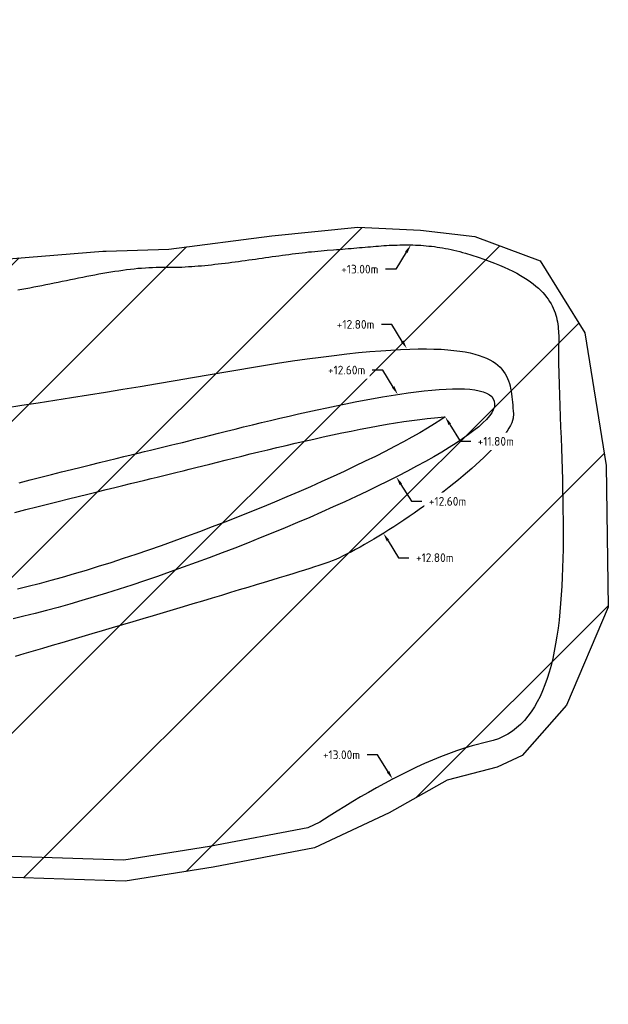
# Model space of a CAD drawing. Header units: metres. Extents: x 201571 to 204484, y 393973 to 396972.
# Tile 12 of 12: x 204315 to 204484, y 396053 to 396337. Entities that reach past the tile are written whole.
import ezdxf
from ezdxf import colors
from ezdxf.entities.mleader import LeaderData, LeaderLine
from ezdxf.math import Vec2, Vec3

# ---------------------------------------------------------------- set-up
doc = ezdxf.new("R2010")
doc.units = ezdxf.units.M
doc.layers.get('0').update_dxf_attribs({"lineweight": 25})
doc.layers.add('Z-GROENE-RIVIER-G', color=109, linetype='Continuous', lineweight=25)
doc.styles.get("Standard").update_dxf_attribs({"font": 'NLCS-ISO.ttf'})

msp = doc.modelspace()

# ---------------------------------------------------------------- hatches: boundary and pattern name
at = {"layer": 'Z-GROENE-RIVIER-G'}
h = msp.add_hatch(dxfattribs=at)
h.set_pattern_fill('ANSI31', color=256, scale=10)
h.paths.add_polyline_path([(204459.66, 396124.82), (204452.48, 396121.46), (204438.03, 396117.75), (204421.37, 396108.32), (204399.89, 396098.32), (204370.82, 396092.77), (204345.53, 396088.71), (204298.61, 396090.26), (204297.1, 396089.87), (204295.19, 396089.94), (204290.09, 396090.11), (204286.07, 396090.25), (204281.2, 396090.84), (204273.31, 396091.3), (204260.01, 396089.94), (204256.56, 396087.58), (204256.46, 396087.58), (204249.91, 396086.12), (204246.6, 396085.66), (204241.64, 396085.22), (204235.63, 396084.41), (204227.86, 396083.05), (204220.68, 396080.31), (204216.09, 396078.48), (204211.69, 396076.87), (204208.48, 396075.71), (204205.82, 396075.12), (204201.56, 396074.42), (204199.54, 396074.09), (204182.5, 396072.68), (204154.71, 396070.4), (204126.93, 396068.11), (204099.14, 396065.82), (204071.36, 396063.53), (204048.64, 396060.02), (204025.92, 396056.52), (204024.91, 396056.39), (204009.99, 396054.59), (204008.88, 396054.51), (203991.41, 396053.28), (203990.16, 396053.35), (203987.68, 396053.78), (203985.26, 396055.76), (203982.74, 396055.37), (203980.23, 396055.06), (203977.73, 396055.22), (203975.25, 396055.77), (203972.75, 396055.91), (203970.28, 396056.55), (203967.8, 396057.2), (203965.29, 396056.86), (203962.81, 396057.5), (203960.3, 396057.29), (203957.77, 396056.53), (203955.3, 396057.46), (203952.32, 396058.34), (203949.69, 396057.73), (203947.2, 396057.96), (203944.86, 396059.15), (203942.4, 396059.61), (203939.85, 396059.5), (203937.52, 396060.75), (203934.98, 396060.73), (203932.46, 396060.82), (203930.06, 396061.61), (203927.52, 396061.55), (203924.93, 396061.16), (203922.55, 396062.11), (203920.03, 396062.23), (203915.82, 396062.55), (203913.68, 396063.89), (203911.35, 396064.8), (203909.04, 396065.77), (203906.89, 396067.09), (203904.42, 396067.68), (203902.09, 396068.6), (203899.7, 396069.37), (203897.42, 396070.41), (203895.04, 396071.19), (203892.67, 396072.01), (203890.59, 396073.49), (203888.14, 396074.15), (203885.88, 396075.22), (203883.58, 396076.19), (203881.77, 396078.27), (203879.75, 396079.89), (203877.09, 396080.05), (203874.47, 396080.31), (203871.94, 396080.78), (203869.15, 396080.66), (203867.3, 396082.64), (203864.67, 396082.9), (203861.53, 396081.98), (203861.19, 396087.36), (203859.07, 396088.76), (203856.44, 396091.07), (203854.57, 396092.78), (203853.01, 396094.96), (203850.99, 396096.43), (203848.93, 396097.85), (203846.72, 396099.04), (203844.61, 396100.38), (203842.98, 396102.47), (203840.97, 396103.95), (203839.05, 396105.58), (203837.05, 396107.09), (203835.32, 396109.02), (203833.21, 396110.36), (203831.24, 396111.91), (203829.22, 396113.4), (203827.47, 396115.29), (203824.96, 396116.01), (203823, 396117.59), (203821.01, 396119.11), (203819.03, 396120.65), (203816.8, 396121.82), (203814.63, 396123.06), (203812.52, 396124.41), (203810.54, 396125.94), (203808.82, 396127.88), (203806.26, 396128.54), (203804.01, 396129.67), (203801.89, 396130.99), (203799.83, 396132.4), (203797.56, 396133.51), (203814.76, 396164.85), (203818.13, 396176.28), (203819, 396186.72), (203817.04, 396193.06), (203814.88, 396199.25), (203813.48, 396202.06), (203809.66, 396207.49), (203804.45, 396212.55), (203742.69, 396250.89), (203735.1, 396257.1), (203712.23, 396272.92), (203709.78, 396271.61), (203688.02, 396246.04), (203626.14, 396297.47), (203625.85, 396297.69), (203625.2, 396297.73), (203624.75, 396297.53), (203624.3, 396297.23), (203623.54, 396297.06), (203622.13, 396297.22), (203621.81, 396296.57), (203621.22, 396296.03), (203620.66, 396295.4), (203619.55, 396295.06), (203617.75, 396295.12), (203616.19, 396294.95), (203615.1, 396294.43), (203614.08, 396293.81), (203613.38, 396292.94), (203612.64, 396292.05), (203611.72, 396291.25), (203611.08, 396290.23), (203610.17, 396289.37), (203609.75, 396288.16), (203609.23, 396287.01), (203608.49, 396285.99), (203607.76, 396284.96), (203606.92, 396284.01), (203606.43, 396282.82), (203605.79, 396281.75), (203605.06, 396280.74), (203604.37, 396279.74), (203603.5, 396278.87), (203602.38, 396278.2), (203601.28, 396277.56), (203600.76, 396276.56), (203600.12, 396275.69), (203600.03, 396274.5), (203600.09, 396273.27), (203599.76, 396272.35), (203599.23, 396271.63), (203598.55, 396271.08), (203598.34, 396270.28), (203598.16, 396269.55), (203597.84, 396268.98), (203597.49, 396268.53), (203597.09, 396268.2), (203596.82, 396267.88), (203596.63, 396267.61), (203596.45, 396267.44), (203596.39, 396267.3), (203596.44, 396267.41), (203596.04, 396266.8), (203595.83, 396266.36), (203595.45, 396265.95), (203595.17, 396265.39), (203594.64, 396264.91), (203594.25, 396264.27), (203593.9, 396263.55), (203593.21, 396262.96), (203592.55, 396262.31), (203592.28, 396261.37), (203591.9, 396260.44), (203591.41, 396259.55), (203590.92, 396258.6), (203590.22, 396257.75), (203589.84, 396256.66), (203589.24, 396255.68), (203588.43, 396254.81), (203587.58, 396253.94), (203587.45, 396252.57), (203586.74, 396251.57), (203586.24, 396250.4), (203585.46, 396249.42), (203584.79, 396248.34), (203583.94, 396247.4), (203583.03, 396246.49), (203582.05, 396245.63), (203576.94, 396240.19), (203569.67, 396237.06), (203561.01, 396236.51), (203551.14, 396238.76), (203548.62, 396238.66), (203546.15, 396239.43), (203543.47, 396239.19), (203540.85, 396239.9), (203538.14, 396240.5), (203535.31, 396240.67), (203532.47, 396241.28), (203529.63, 396242.31), (203526.7, 396243.07), (203517.44, 396244.61), (203514.16, 396244.59), (203510.81, 396244.46), (203507.3, 396243.72), (203503.84, 396243.65), (203500.51, 396244.51), (203497.06, 396245.02), (203493.66, 396245.98), (203489.94, 396245.55), (203486.47, 396246.54), (203482.85, 396247.01), (203479.22, 396247.61), (203475.56, 396248.26), (203471.94, 396249.21), (203468.26, 396250.04), (203464.52, 396250.77), (203460.77, 396251.58), (203456.89, 396252.08), (203452.98, 396252.61), (203448.85, 396252.59), (203444.95, 396253.43), (203441.19, 396254.75), (203437.38, 396256), (203433.68, 396257.59), (203429.93, 396259.12), (203426.19, 396260.72), (203422.42, 396262.29), (203418.63, 396263.86), (203414.88, 396265.57), (203411.24, 396267.54), (203407.69, 396269.7), (203404.06, 396271.74), (203400.78, 396274.41), (203397.24, 396276.65), (203393.92, 396279.03), (203379.21, 396289.88), (203372.68, 396294.43), (203366.5, 396298.11), (203360.66, 396300.94), (203355.42, 396303.42), (203350.89, 396305.85), (203346.9, 396307.96), (203343.35, 396309.6), (203340.29, 396311), (203337.68, 396312.11), (203335.47, 396313.05), (203333.59, 396313.64), (203332.01, 396313.89), (203331.02, 396313.24), (203329.92, 396313.16), (203329.13, 396312.56), (203328.74, 396311.59), (203328.56, 396310.41), (203327.82, 396309.1), (203327.78, 396307.44), (203327.91, 396305.59), (203328.32, 396303.57), (203328.6, 396301.37), (203328.76, 396299), (203329.66, 396296.56), (203329.74, 396293.91), (203330.85, 396291.26), (203331.4, 396288.45), (203330.99, 396285.5), (203331.7, 396282.55), (203331.96, 396279.51), (203332.11, 396276.4), (203331.51, 396273.32), (203331.06, 396270.2), (203329.87, 396267.25), (203329, 396264.18), (203327.39, 396261.4), (203326.26, 396258.27), (203324.18, 396255.64), (203321.78, 396253.19), (203319.11, 396250.88), (203315.68, 396249.46), (203312.22, 396247.9), (203308.64, 396246), (203304.55, 396244.55), (203299.99, 396243.42), (203294.98, 396242.55), (203289.45, 396242.47), (203283.48, 396242.37), (203282.11, 396242.3), (203281.39, 396242.52), (203280.67, 396242.75), (203279.93, 396242.85), (203279.17, 396242.91), (203278.34, 396242.6), (203277.58, 396243.04), (203276.72, 396242.96), (203275.92, 396243.33), (203275.07, 396243.55), (203274.17, 396243.67), (203273.26, 396243.89), (203272.28, 396243.94), (203271.26, 396244.03), (203270.49, 396244.9), (203269.43, 396245.07), (203268.47, 396245.56), (203267.44, 396245.98), (203266.5, 396246.66), (203265.45, 396247.18), (203264.33, 396247.65), (203263.22, 396248.21), (203262.17, 396248.97), (203261.04, 396249.67), (203259.92, 396250.46), (203258.75, 396251.22), (203257.43, 396251.86), (203256.08, 396252.53), (203254.86, 396253.49), (203253.62, 396254.49), (203252.41, 396255.61), (203251.05, 396256.61), (203249.65, 396257.65), (203248.18, 396258.68), (203246.81, 396259.92), (203239.76, 396264.63), (203233.06, 396270.46), (203214.29, 396292.47), (203204.79, 396307.29), (203185.74, 396353.54), (203168.33, 396397.86), (203159.69, 396419.82), (203149.67, 396452.79), (203145.89, 396468.09), (203142.25, 396478.85), (203139.37, 396495.21), (203139.82, 396511.72), (203137.55, 396538.17), (203135.12, 396566.81), (203132.7, 396588.92), (203129.99, 396603.84), (203126.64, 396609.52), (203125.22, 396615.43), (203122.91, 396620.84), (203121.84, 396626.4), (203119.36, 396631.25), (203117.56, 396636.13), (203118.56, 396642.05), (203116.31, 396646.44), (203111.29, 396649.97), (203108.93, 396655.02), (203105.37, 396660.08), (203102.1, 396663.52), (203097.47, 396664.86), (203094.34, 396667.07), (203091.5, 396669.32), (203089.31, 396672.07), (203087.2, 396674.86), (203085.24, 396677.83), (203083.25, 396680.85), (203080.67, 396683.16), (203078.03, 396685.4), (203075.06, 396687.13), (203072.21, 396689.1), (203069.14, 396690.71), (203065.96, 396692.18), (203062.75, 396693.64), (203059.41, 396694.88), (203056.12, 396696.4), (203052.72, 396697.8), (203049.03, 396698.49), (203045.51, 396699.9), (203041.96, 396701.55), (203038.24, 396702.84), (203034.5, 396704.37), (203030.7, 396706.02), (203026.92, 396708.19), (203022.87, 396709.52), (203018.9, 396711.63), (203016.96, 396711.91), (202988.58, 396717.62), (202987.61, 396717.79), (202958.98, 396722.43), (202957.92, 396722.62), (202939.8, 396728.75), (202938.83, 396729.19), (202926.31, 396735.58), (202923.18, 396738.14), (202920.6, 396739.23), (202918.48, 396740.61), (202916.47, 396741.83), (202914.72, 396743.13), (202913.37, 396744.61), (202911.9, 396745.86), (202910.87, 396747.3), (202909.89, 396748.67), (202909.11, 396750.05), (202908.51, 396751.44), (202907.66, 396752.67), (202907.17, 396753.96), (202907.18, 396755.37), (202906.83, 396756.61), (202906.63, 396757.86), (202906.53, 396759.21), (202905.56, 396761), (202902.67, 396763.74), (202898.54, 396767), (202893.74, 396769.7), (202888, 396772.18), (202884.87, 396773.35), (202881.25, 396773.98), (202877.23, 396774.5), (202872.79, 396774.91), (202867.99, 396775.55), (202862.66, 396775.84), (202853.52, 396776.5), (202849.24, 396777.19), (202845.1, 396777.92), (202841.09, 396778.54), (202837.29, 396779.62), (202833.62, 396780.62), (202830.13, 396781.98), (202826.76, 396783.22), (202823.52, 396784.56), (202820.35, 396785.58), (202817.17, 396785.95), (202814.09, 396786.28), (202810.97, 396785.94), (202808.12, 396786.51), (202805.27, 396786.65), (202802.66, 396787.52), (202800.06, 396788.05), (202797.3, 396787.65), (202794.82, 396788.14), (202792.38, 396788.51), (202790.04, 396789.09), (202787.71, 396789.5), (202785.56, 396790.35), (202783.36, 396790.92), (202781.14, 396791.31), (202779.02, 396791.89), (202777.08, 396792.89), (202775.07, 396793.62), (202773.22, 396794.68), (202771.16, 396795.24), (202769.41, 396796.44), (202767.6, 396797.5), (202765.89, 396798.71), (202764.1, 396799.77), (202762.27, 396800.8), (202760.65, 396802.18), (202759.02, 396803.57), (202757.32, 396804.89), (202755.49, 396806.04), (202753.91, 396807.63), (202752.11, 396808.95), (202750.24, 396810.24), (202748.26, 396811.46), (202746.23, 396812.71), (202744.2, 396814.06), (202742.02, 396815.33), (202739.9, 396816.77), (202737.75, 396818.32), (202735.17, 396819.65), (202726.95, 396822.42), (202725.01, 396824.27), (202723.93, 396826.74), (202722.83, 396829.09), (202722.2, 396831.65), (202721.37, 396834.01), (202720.65, 396836.37), (202719.89, 396838.69), (202719.53, 396841.13), (202719.14, 396843.53), (202719.15, 396846.04), (202718.95, 396848.44), (202718.83, 396850.86), (202717.69, 396852.25), (202713.57, 396865.76), (202713.37, 396866.82), (202711.85, 396878.17), (202710.33, 396889.52), (202710.02, 396890.29), (202705.45, 396899.67), (202700.88, 396909.06), (202700.42, 396909.67), (202691.35, 396917.18), (202690.63, 396917.56), (202684.23, 396919.85), (202683.42, 396919.94), (202672.45, 396919.94), (202671.42, 396919.99), (202661.43, 396920.57), (202651.44, 396921.15), (202641.45, 396921.73), (202631.47, 396922.31), (202630.46, 396922.4), (202620.74, 396923.26), (202611.02, 396924.11), (202601.3, 396924.97), (202591.58, 396925.83), (202590.48, 396925.98), (202583.6, 396928.3), (202576.73, 396930.63), (202576.38, 396930.85), (202576.17, 396931.07), (202574.14, 396941.45), (202574.29, 396942.61), (202576.47, 396953.37), (202576.85, 396954.41), (202581.71, 396964.37), (202582.59, 396965.22), (202589.37, 396969.66), (202590.44, 396970.06), (202597.45, 396971.84), (202602.56, 396969.66), (202607.85, 396964.66), (202608.6, 396964.26), (202615.69, 396960.69), (202622.78, 396957.11), (202623.63, 396956.9), (202634.85, 396954.63), (202636.21, 396954.58), (202657.35, 396954.47), (202659.24, 396955.88), (202661.21, 396955.79), (202663.21, 396955.53), (202665.22, 396955.49), (202667.24, 396955.39), (202669.25, 396955.66), (202671.29, 396955.55), (202673.32, 396955.66), (202675.33, 396956.14), (202677.36, 396956.48), (202679.4, 396956.44), (202681.44, 396956.27), (202683.44, 396956.57), (202685.43, 396957.06), (202687.43, 396957.25), (202689.41, 396957.3), (202691.4, 396956.83), (202693.33, 396957.37), (202695.26, 396957.2), (202697.15, 396957.16), (202699.03, 396956.91), (202700.86, 396956.77), (202702.66, 396956.52), (202709.51, 396956.44), (202711.12, 396956.41), (202712.66, 396956.08), (202714.16, 396955.87), (202715.68, 396956.06), (202717.14, 396956.04), (202718.58, 396956.09), (202719.87, 396955.69), (202721.21, 396955.59), (202722.54, 396955.52), (202723.7, 396955.05), (202724.72, 396954.41), (202725.83, 396953.88), (202729.83, 396950.57), (202731.61, 396948.74), (202733.65, 396947.17), (202735.59, 396945.45), (202736.95, 396943.25), (202738.73, 396941.3), (202739.81, 396938.87), (202741, 396936.49), (202742.09, 396934.02), (202742.67, 396931.3), (202743.88, 396928.78), (202744.89, 396926.14), (202745.67, 396923.37), (202747.09, 396920.74), (202748.81, 396918.13), (202749.44, 396915.17), (202750.72, 396912.34), (202751.43, 396909.33), (202751.51, 396906.16), (202752.08, 396903.08), (202753.08, 396900.07), (202753.82, 396897), (202754.65, 396893.93), (202755.74, 396890.93), (202756.62, 396887.87), (202758.02, 396884.97), (202758.86, 396881.93), (202762.3, 396866.53), (202764.34, 396864.06), (202765.75, 396858.13), (202769.17, 396852.36), (202772.75, 396847.17), (202775.16, 396844.44), (202779.91, 396840.54), (202781.89, 396838.83), (202786.97, 396834.83), (202794.36, 396830.75), (202796.39, 396829.95), (202802.37, 396827.86), (202804.35, 396827.06), (202812.75, 396825.03), (202822.71, 396824.48), (202823.66, 396824.45), (202832.13, 396824.76), (202838.55, 396825.33), (202841.38, 396825.96), (202852.78, 396828.98), (202853.79, 396829.42), (202862.22, 396831.57), (202864.78, 396832.41), (202871.57, 396833.79), (202876.34, 396834.02), (202881.88, 396833.48), (202886.03, 396832.25), (202894.62, 396829.1), (202895.64, 396828.65), (202903.23, 396823.59), (202904.12, 396822.89), (202910.04, 396815.97), (202910.69, 396815.19), (202918.76, 396805), (202926.84, 396794.81), (202927.47, 396794.05), (202935.52, 396784.5), (202944.18, 396775.3), (202944.96, 396774.42), (202952.56, 396767.24), (202961.37, 396760.62), (202962.42, 396759.77), (202968.58, 396756.07), (202975.34, 396752.59), (202976.71, 396751.92), (202981.51, 396749.7), (202986.79, 396747.9), (202989.53, 396747.13), (202995.55, 396745.76), (203003.25, 396744.43), (203004.95, 396744.08), (203006.97, 396743.87), (203010.17, 396743.4), (203013.42, 396743.48), (203016.7, 396743.73), (203019.99, 396743.6), (203023.33, 396743.75), (203026.72, 396744.4), (203030.14, 396744.64), (203033.62, 396744.8), (203037.16, 396745.2), (203040.78, 396745.84), (203044.46, 396746.04), (203048.23, 396746.23), (203052.02, 396745.77), (203055.93, 396745.67), (203059.97, 396745.87), (203064.07, 396745.68), (203068.21, 396744.99), (203072.41, 396744.09), (203076.7, 396743.08), (203081.11, 396742.13), (203085.63, 396741.13), (203090.17, 396739.68), (203094.95, 396738.56), (203099.8, 396737.15), (203104.65, 396735.56), (203110.66, 396733.63), (203113.74, 396732.58), (203116.94, 396731.66), (203120.03, 396730.18), (203123.28, 396728.94), (203126.89, 396728.62), (203137.83, 396726.07), (203145.28, 396721.38), (203162.38, 396712.95), (203174.41, 396708.6), (203187.72, 396701.9), (203201.78, 396695.66), (203221.27, 396686.97), (203236.07, 396678.5), (203247.24, 396672.17), (203257.43, 396666.95), (203261.93, 396664.51), (203265.72, 396661.02), (203269.98, 396658.11), (203273.95, 396654.74), (203277.55, 396650.88), (203282.05, 396648.01), (203286.45, 396644.93), (203291.01, 396641.9), (203294.39, 396637.55), (203300.5, 396635.68), (203304.62, 396630.46), (203307.87, 396628.58), (203310.62, 396626.1), (203312.72, 396622.96), (203314.75, 396619.66), (203317.6, 396616.84), (203320.32, 396613.79), (203323.14, 396610.69), (203325.61, 396607.23), (203328.4, 396603.89), (203330.69, 396600.11), (203333, 396596.26), (203335.57, 396592.51), (203338.08, 396588.64), (203341.55, 396585.33), (203344.2, 396581.42), (203346.91, 396577.5), (203348.45, 396572.77), (203350.55, 396568.35), (203351.79, 396563.34), (203353.93, 396558.87), (203355.81, 396554.19), (203359.09, 396550.45), (203364.84, 396548.39), (203364.15, 396541.88), (203367.29, 396538.02), (203371.52, 396534.98), (203374.09, 396530.75), (203377.31, 396527.03), (203381.23, 396523.89), (203385.47, 396521.09), (203387.9, 396516.89), (203390.8, 396513.12), (203394.63, 396510.22), (203397.53, 396506.59), (203401, 396503.56), (203403.39, 396499.57), (203407.21, 396497.08), (203410.01, 396493.65), (203413.62, 396491.2), (203417.04, 396488.67), (203420.73, 396486.65), (203423.23, 396483.19), (203426.87, 396481.41), (203430.2, 396479.34), (203433.38, 396477.19), (203436.71, 396475.43), (203439.88, 396473.48), (203443.51, 396472.3), (203451.46, 396469.97), (203455.09, 396467.9), (203458.88, 396466.18), (203462.63, 396464.31), (203466.48, 396462.66), (203470.38, 396461.08), (203474.69, 396460.61), (203478.48, 396458.71), (203482.04, 396456.15), (203486, 396454.67), (203490.01, 396453.34), (203494.39, 396453.07), (203498.2, 396451.23), (203501.96, 396449.2), (203505.77, 396447.35), (203509.57, 396445.52), (203513.44, 396443.91), (203517.79, 396443.85), (203521.61, 396442.19), (203525.59, 396441.14), (203529.61, 396440.28), (203533.36, 396438.65), (203537.13, 396437.18), (203540.88, 396435.74), (203544.87, 396435.23), (203548.51, 396433.65), (203552.15, 396432.22), (203556.17, 396432.2), (203559.66, 396430.54), (203563.15, 396429.04), (203566.71, 396427.96), (203570.47, 396427.74), (203573.8, 396426.22), (203577.03, 396424.54), (203580.18, 396422.78), (203583.35, 396421.32), (203586.95, 396421.6), (203589.99, 396420.14), (203593.02, 396418.86), (203595.95, 396417.48), (203599.31, 396417.99), (203602.1, 396416.63), (203604.81, 396415.3), (203607.47, 396414.08), (203610.02, 396412.74), (203612.51, 396411.48), (203615.24, 396411.49), (203618.5, 396413.86), (203620.75, 396413.75), (203623.04, 396412.55), (203624.33, 396412), (203625.74, 396411.54), (203627.44, 396412.24), (203629.22, 396412.91), (203631.03, 396413.18), (203632.67, 396411.35), (203634.74, 396412.12), (203636.96, 396413.42), (203639.02, 396412.56), (203641.17, 396411.71), (203643.42, 396410.95), (203645.91, 396411.4), (203648.27, 396410.1), (203650.74, 396409), (203653.29, 396407.95), (203655.98, 396407.3), (203658.88, 396407.5), (203661.64, 396406.23), (203664.65, 396405.99), (203667.77, 396405.92), (203670.78, 396404.71), (203673.93, 396403.88), (203677.29, 396403.65), (203680.49, 396402.24), (203683.91, 396401.49), (203687.54, 396401.28), (203691.01, 396400), (203694.93, 396400.18), (203698.52, 396398.67), (203702.75, 396399.21), (203706.45, 396397.46), (203710.4, 396396.3), (203714.91, 396396.61), (203718.91, 396394.96), (203723.3, 396394.19), (203728.18, 396394.47), (203732.38, 396392.5), (203736.74, 396390.74), (203741.79, 396390.45), (203744.14, 396389.71), (203746.5, 396388.96), (203762.23, 396379.57), (203780.69, 396367.96), (203796.24, 396359.45), (203805.82, 396355.1), (203805.94, 396349.99), (203808.9, 396350.27), (203811.12, 396349.14), (203812.93, 396347.23), (203814.89, 396345.6), (203817.08, 396344.43), (203818.72, 396342.17), (203821.37, 396341.97), (203823.93, 396341.57), (203826.02, 396340.22), (203828.5, 396339.69), (203830.64, 396338.58), (203833.33, 396338.6), (203835.22, 396336.83), (203837.64, 396336.46), (203839.67, 396334.99), (203842.14, 396334.9), (203844.25, 396333.61), (203846.53, 396333.07), (203848.48, 396331.4), (203850.95, 396331.23), (203853.16, 396330.42), (203855.27, 396328.94), (203857.94, 396329.93), (203860.3, 396329.71), (203862.71, 396329.37), (203865.12, 396329.51), (203867.58, 396329.5), (203870.04, 396329.53), (203872.43, 396329.38), (203874.82, 396328.54), (203877.37, 396329.62), (203879.83, 396329.58), (203882.26, 396328.8), (203884.83, 396330.29), (203887.29, 396330.62), (203889.73, 396329.89), (203892.21, 396330.68), (203894.68, 396330.74), (203897.12, 396330.66), (203899.6, 396330.83), (203902.02, 396330.27), (203904.49, 396330.12), (203906.95, 396330.72), (203909.42, 396330.09), (203911.88, 396330.25), (203914.35, 396329.4), (203916.81, 396329.49), (203919.3, 396330.19), (203921.77, 396329.66), (203924.26, 396330.37), (203926.73, 396331.65), (203929.22, 396332.43), (203931.71, 396331.28), (203934.2, 396331.67), (203936.69, 396331.84), (203939.19, 396330.94), (203941.69, 396331.98), (203944.2, 396330.29), (203946.71, 396330.74), (203949.22, 396330.28), (203951.73, 396329.96), (203954.24, 396329.29), (203956.75, 396330.22), (203959.27, 396330.28), (203963, 396329.3), (203965.51, 396329.2), (203967.99, 396328.9), (203970.21, 396329.01), (203972.72, 396328.96), (203975.08, 396329.69), (203977.33, 396329.27), (203979.89, 396330.08), (203982.18, 396330.46), (203984.41, 396329.4), (203986.7, 396329.87), (203989.21, 396330.77), (203991.48, 396331.2), (203993.8, 396329.62), (203996.24, 396331.45), (203998.57, 396330.55), (204000.93, 396329.83), (204003.23, 396330.41), (204005.69, 396331.02), (204008.12, 396330.12), (204010.6, 396329.11), (204013.09, 396328.37), (204015.44, 396328.99), (204018.02, 396328.52), (204020.51, 396328.19), (204022.98, 396328.23), (204025.44, 396328.37), (204027.98, 396328.26), (204030.42, 396328.63), (204032.89, 396328.87), (204035.45, 396328.57), (204037.88, 396329.21), (204040.3, 396329.91), (204042.65, 396331.13), (204045.05, 396332.05), (204047.39, 396333.48), (204050.11, 396332.44), (204052.46, 396333.7), (204054.91, 396334.65), (204057.23, 396336.74), (204059.98, 396335.64), (204060.78, 396339.45), (204066.66, 396343.49), (204076.51, 396343.47), (204093.44, 396342.61), (204114.77, 396338.99), (204115.85, 396338.85), (204137.85, 396331.95), (204159.86, 396325.05), (204160.89, 396324.64), (204189.92, 396307.77), (204218.95, 396290.89), (204219.79, 396290.17), (204244.35, 396268.36), (204244.97, 396268.09), (204267.54, 396264.39), (204268.41, 396264.25), (204303.74, 396267.09), (204339.07, 396269.92), (204340.09, 396269.98), (204358.1, 396270.54), (204387.67, 396274.38), (204412.41, 396276.85), (204430.44, 396275.97), (204446.07, 396274.13), (204464.84, 396267.14), (204477.67, 396246.43), (204483.78, 396208.29), (204484.4, 396167.56), (204472.38, 396139.3)])

# ---------------------------------------------------------------- linework, layer by layer
for points, elevation in [([(204314.64, 396258.81), (204315.77, 396259), (204316.92, 396259.21), (204318.07, 396259.43), (204319.22, 396259.65), (204320.38, 396259.87), (204321.55, 396260.1), (204322.72, 396260.33), (204323.89, 396260.57), (204325.06, 396260.81), (204326.24, 396261.05), (204327.42, 396261.29), (204328.6, 396261.54), (204329.77, 396261.78), (204330.95, 396262.02), (204332.13, 396262.25), (204333.3, 396262.49), (204334.48, 396262.72), (204335.64, 396262.94), (204336.81, 396263.16), (204337.97, 396263.38), (204339.13, 396263.58), (204340.28, 396263.78), (204341.42, 396263.97), (204342.55, 396264.15), (204343.68, 396264.33), (204344.8, 396264.49), (204345.91, 396264.64), (204347.02, 396264.77), (204348.11, 396264.9), (204349.19, 396265.01), (204350.25, 396265.1), (204351.31, 396265.18), (204352.35, 396265.24), (204353.38, 396265.29), (204354.4, 396265.32), (204355.4, 396265.33), (204356.39, 396265.32), (204356.39, 396265.32), (204358.18, 396265.3), (204359.08, 396265.31), (204359.99, 396265.33), (204360.91, 396265.36), (204361.83, 396265.39), (204362.76, 396265.44), (204363.7, 396265.49), (204364.63, 396265.55), (204365.58, 396265.62), (204366.52, 396265.69), (204367.47, 396265.77), (204368.43, 396265.86), (204369.39, 396265.96), (204370.35, 396266.05), (204371.31, 396266.16), (204372.28, 396266.27), (204373.24, 396266.38), (204374.21, 396266.5), (204375.18, 396266.62), (204376.16, 396266.75), (204377.13, 396266.88), (204378.1, 396267.01), (204379.08, 396267.14), (204380.05, 396267.27), (204381.02, 396267.41), (204382, 396267.55), (204382.97, 396267.69), (204383.94, 396267.83), (204384.91, 396267.96), (204385.88, 396268.1), (204386.85, 396268.24), (204387.81, 396268.38), (204388.78, 396268.51), (204389.73, 396268.65), (204390.69, 396268.78), (204391.64, 396268.91), (204392.59, 396269.03), (204393.54, 396269.16), (204394.48, 396269.28), (204395.41, 396269.39), (204396.35, 396269.5), (204397.27, 396269.61), (204398.19, 396269.71), (204399.11, 396269.8), (204400.02, 396269.89), (204400.92, 396269.98), (204401.82, 396270.06), (204402.71, 396270.13), (204403.59, 396270.19), (204403.59, 396270.19), (204405.36, 396270.31), (204406.22, 396270.38), (204407.08, 396270.45), (204407.94, 396270.52), (204408.78, 396270.59), (204409.61, 396270.67), (204410.44, 396270.74), (204411.26, 396270.82), (204412.07, 396270.89), (204412.88, 396270.96), (204413.68, 396271.04), (204414.47, 396271.11), (204415.26, 396271.18), (204416.05, 396271.24), (204416.82, 396271.31), (204417.6, 396271.37), (204418.37, 396271.43), (204419.14, 396271.49), (204419.91, 396271.54), (204420.67, 396271.58), (204421.43, 396271.63), (204422.19, 396271.66), (204422.94, 396271.69), (204423.7, 396271.72), (204424.46, 396271.74), (204425.21, 396271.75), (204425.97, 396271.76), (204426.72, 396271.76), (204427.48, 396271.75), (204428.24, 396271.73), (204428.99, 396271.7), (204429.76, 396271.67), (204430.52, 396271.63), (204431.29, 396271.57), (204432.06, 396271.51), (204432.83, 396271.43), (204433.61, 396271.35), (204434.39, 396271.25), (204435.18, 396271.14), (204435.97, 396271.02), (204436.76, 396270.89), (204437.57, 396270.75), (204438.38, 396270.59), (204439.19, 396270.42), (204440.01, 396270.23), (204440.84, 396270.03), (204441.68, 396269.82), (204442.53, 396269.59), (204443.38, 396269.34), (204443.38, 396269.34), (204446.95, 396268.23), (204448.61, 396267.67), (204450.19, 396267.1), (204451.69, 396266.52), (204453.11, 396265.94), (204454.46, 396265.36), (204455.74, 396264.77), (204456.94, 396264.18), (204458.08, 396263.58), (204459.15, 396262.97), (204460.16, 396262.37), (204461.11, 396261.76), (204461.99, 396261.14), (204462.81, 396260.52), (204463.58, 396259.9), (204464.3, 396259.28), (204464.96, 396258.65), (204465.57, 396258.02), (204466.13, 396257.39), (204466.64, 396256.75), (204467.11, 396256.11), (204467.54, 396255.47), (204467.93, 396254.82), (204468.27, 396254.18), (204468.58, 396253.53), (204468.86, 396252.88), (204469.1, 396252.23), (204469.31, 396251.58), (204469.49, 396250.92), (204469.65, 396250.27), (204469.78, 396249.61), (204469.88, 396248.95), (204469.97, 396248.29), (204470.03, 396247.64), (204470.08, 396246.98), (204470.12, 396246.32), (204470.14, 396245.66), (204470.15, 396245), (204470.15, 396244.34), (204470.14, 396243.68), (204470.12, 396243.02), (204470.11, 396242.37), (204470.09, 396241.71), (204470.07, 396241.06), (204470.05, 396240.4), (204470.04, 396239.75), (204470.04, 396239.1), (204470.04, 396238.45), (204470.06, 396237.8), (204470.06, 396237.8), (204470.26, 396231.61), (204470.37, 396228.52), (204470.48, 396225.43), (204470.59, 396222.36), (204470.7, 396219.3), (204470.81, 396216.25), (204470.91, 396213.21), (204471.01, 396210.2), (204471.11, 396207.2), (204471.19, 396204.23), (204471.26, 396201.28), (204471.32, 396198.36), (204471.37, 396195.46), (204471.4, 396192.6), (204471.41, 396189.77), (204471.41, 396186.97), (204471.38, 396184.22), (204471.33, 396181.5), (204471.26, 396178.82), (204471.17, 396176.19), (204471.04, 396173.61), (204470.89, 396171.07), (204470.7, 396168.58), (204470.49, 396166.15), (204470.24, 396163.77), (204469.95, 396161.45), (204469.63, 396159.18), (204469.26, 396156.98), (204468.86, 396154.84), (204468.42, 396152.77), (204467.93, 396150.76), (204467.39, 396148.83), (204466.81, 396146.97), (204466.18, 396145.18), (204465.5, 396143.47), (204464.77, 396141.83), (204463.98, 396140.28), (204463.14, 396138.81), (204462.24, 396137.43), (204461.28, 396136.13), (204460.26, 396134.93), (204459.18, 396133.81), (204458.04, 396132.79), (204456.83, 396131.87), (204455.55, 396131.04), (204454.2, 396130.31), (204452.79, 396129.69), (204451.3, 396129.17), (204449.73, 396128.76), (204449.73, 396128.76), (204445.27, 396127.62), (204443.02, 396126.93), (204440.75, 396126.18), (204438.47, 396125.36), (204436.18, 396124.48), (204433.89, 396123.54), (204431.58, 396122.54), (204429.28, 396121.49), (204426.97, 396120.39), (204424.66, 396119.24), (204422.36, 396118.05), (204420.05, 396116.82), (204417.76, 396115.56), (204415.47, 396114.26), (204413.19, 396112.94), (204410.91, 396111.59), (204408.66, 396110.21), (204406.41, 396108.82), (204404.19, 396107.41), (204401.51, 396105.69), (204398.03, 396104.08), (204369.78, 396098.68), (204345.15, 396094.73), (204297.94, 396096.29)], 13), ([(204311.1, 396224.89), (204315.78, 396225.61), (204320.51, 396226.35), (204325.29, 396227.1), (204330.12, 396227.86), (204334.99, 396228.64), (204339.9, 396229.43), (204344.84, 396230.24), (204349.82, 396231.05), (204354.82, 396231.88), (204359.84, 396232.73), (204364.88, 396233.58), (204369.94, 396234.45), (204375.01, 396235.33), (204375.01, 396235.33), (204384.74, 396236.97), (204389.3, 396237.69), (204393.66, 396238.35), (204397.83, 396238.95), (204401.8, 396239.48), (204405.59, 396239.96), (204409.2, 396240.38), (204412.63, 396240.75), (204415.89, 396241.06), (204418.99, 396241.31), (204421.92, 396241.51), (204424.69, 396241.67), (204427.31, 396241.77), (204429.78, 396241.82), (204432.1, 396241.83), (204434.28, 396241.79), (204436.33, 396241.71), (204438.25, 396241.58), (204440.04, 396241.41), (204441.71, 396241.2), (204443.26, 396240.95), (204444.69, 396240.66), (204446.02, 396240.33), (204447.24, 396239.97), (204448.37, 396239.58), (204449.4, 396239.15), (204450.33, 396238.69), (204451.18, 396238.2), (204451.95, 396237.68), (204452.65, 396237.13), (204453.27, 396236.56), (204453.82, 396235.96), (204454.31, 396235.33), (204454.74, 396234.69), (204455.11, 396234.02), (204455.44, 396233.33), (204455.71, 396232.63), (204455.95, 396231.9), (204456.15, 396231.17), (204456.32, 396230.41), (204456.46, 396229.64), (204456.58, 396228.86), (204456.68, 396228.07), (204456.77, 396227.27), (204456.84, 396226.46), (204456.92, 396225.64), (204456.99, 396224.82), (204457.06, 396223.99), (204457.14, 396223.16), (204457.14, 396223.16), (204457.07, 396221.94), (204456.89, 396221.26), (204456.62, 396220.54), (204456.26, 396219.78), (204455.82, 396218.99), (204455.3, 396218.16), (204454.7, 396217.3), (204454.02, 396216.42), (204453.28, 396215.5), (204452.47, 396214.56), (204451.59, 396213.59), (204450.65, 396212.61), (204449.66, 396211.6), (204448.61, 396210.58), (204447.51, 396209.54), (204446.36, 396208.49), (204445.16, 396207.43), (204443.93, 396206.36), (204442.66, 396205.28), (204441.35, 396204.2), (204440.01, 396203.12), (204438.65, 396202.03), (204437.26, 396200.95), (204435.85, 396199.87), (204434.42, 396198.8), (204432.97, 396197.73), (204431.52, 396196.68), (204430.05, 396195.63), (204428.58, 396194.6), (204427.11, 396193.59), (204425.64, 396192.59), (204424.18, 396191.62), (204422.72, 396190.67), (204421.27, 396189.74), (204419.84, 396188.84), (204418.43, 396187.96), (204417.04, 396187.12), (204415.68, 396186.31), (204414.34, 396185.54), (204413.03, 396184.8), (204411.76, 396184.1), (204410.53, 396183.44), (204409.33, 396182.83), (204408.18, 396182.26), (204407.08, 396181.74), (204406.03, 396181.27), (204405.04, 396180.85), (204404.1, 396180.48), (204403.22, 396180.17), (204403.22, 396180.17), (204401.22, 396179.52), (204399.98, 396179.12), (204398.61, 396178.69), (204397.1, 396178.21), (204395.45, 396177.7), (204393.68, 396177.15), (204391.79, 396176.57), (204389.79, 396175.96), (204387.68, 396175.31), (204385.48, 396174.64), (204383.18, 396173.94), (204380.79, 396173.22), (204378.32, 396172.47), (204375.78, 396171.71), (204373.17, 396170.92), (204370.5, 396170.12), (204367.77, 396169.3), (204365, 396168.47), (204362.18, 396167.63), (204359.32, 396166.77), (204356.44, 396165.91), (204353.53, 396165.05), (204350.6, 396164.17), (204347.67, 396163.3), (204344.72, 396162.43), (204341.78, 396161.56), (204338.85, 396160.69), (204335.93, 396159.82), (204333.03, 396158.97), (204330.16, 396158.12), (204327.32, 396157.28), (204324.52, 396156.46), (204321.76, 396155.65), (204319.06, 396154.86), (204316.42, 396154.08), (204313.84, 396153.33)], 12.8), ([(204315.01, 396203.34), (204318.17, 396204.14), (204321.27, 396204.92), (204324.29, 396205.68), (204327.23, 396206.42), (204330.09, 396207.13), (204332.86, 396207.82), (204335.53, 396208.49), (204338.1, 396209.12), (204340.57, 396209.73), (204342.92, 396210.31), (204345.16, 396210.86), (204347.27, 396211.37), (204349.25, 396211.85), (204351.1, 396212.3), (204352.81, 396212.7), (204354.37, 396213.07), (204354.37, 396213.07), (204357.02, 396213.71), (204358.54, 396214.09), (204360.19, 396214.5), (204361.96, 396214.95), (204363.84, 396215.43), (204365.83, 396215.93), (204367.91, 396216.46), (204370.09, 396217.01), (204372.35, 396217.57), (204374.68, 396218.16), (204377.09, 396218.76), (204379.56, 396219.37), (204382.08, 396219.99), (204384.66, 396220.61), (204387.28, 396221.24), (204389.93, 396221.86), (204392.61, 396222.49), (204395.31, 396223.11), (204398.03, 396223.72), (204400.75, 396224.32), (204403.48, 396224.91), (204406.19, 396225.49), (204408.9, 396226.04), (204411.58, 396226.57), (204414.24, 396227.08), (204416.86, 396227.57), (204419.44, 396228.02), (204421.97, 396228.44), (204424.45, 396228.83), (204426.86, 396229.18), (204429.21, 396229.49), (204431.48, 396229.76), (204433.66, 396229.98), (204435.76, 396230.15), (204437.76, 396230.27), (204439.65, 396230.34), (204441.44, 396230.36), (204443.1, 396230.31), (204444.64, 396230.2), (204446.05, 396230.03), (204447.32, 396229.79), (204448.44, 396229.48), (204449.41, 396229.1), (204450.23, 396228.65), (204450.87, 396228.12), (204451.34, 396227.5), (204451.63, 396226.81), (204451.73, 396226.02), (204451.64, 396225.15), (204451.64, 396225.15), (204450.9, 396223.46), (204450.24, 396222.53), (204449.39, 396221.55), (204448.36, 396220.52), (204447.14, 396219.44), (204445.76, 396218.32), (204444.22, 396217.16), (204442.51, 396215.96), (204440.65, 396214.72), (204438.65, 396213.44), (204436.51, 396212.13), (204434.23, 396210.8), (204431.82, 396209.43), (204429.29, 396208.05), (204426.64, 396206.64), (204423.88, 396205.21), (204421.02, 396203.76), (204418.06, 396202.3), (204415.01, 396200.83), (204411.87, 396199.35), (204408.65, 396197.86), (204405.35, 396196.36), (204401.99, 396194.87), (204398.57, 396193.37), (204395.08, 396191.88), (204391.55, 396190.39), (204387.98, 396188.91), (204384.36, 396187.45), (204380.71, 396185.99), (204377.04, 396184.55), (204373.35, 396183.13), (204369.64, 396181.73), (204365.92, 396180.35), (204362.2, 396179), (204358.49, 396177.68), (204354.78, 396176.39), (204351.09, 396175.13), (204347.43, 396173.9), (204343.79, 396172.72), (204340.18, 396171.57), (204336.62, 396170.47), (204333.09, 396169.41), (204329.63, 396168.4), (204326.22, 396167.44), (204322.87, 396166.54), (204319.59, 396165.69), (204316.39, 396164.9), (204313.27, 396164.17)], 12.6), ([(204313.76, 396194.77), (204316.97, 396195.59), (204320.13, 396196.39), (204323.22, 396197.16), (204326.24, 396197.92), (204329.18, 396198.66), (204332.03, 396199.37), (204334.79, 396200.06), (204337.46, 396200.72), (204340.03, 396201.36), (204342.49, 396201.96), (204344.83, 396202.54), (204347.06, 396203.09), (204349.16, 396203.6), (204351.13, 396204.08), (204352.97, 396204.52), (204354.66, 396204.92), (204356.23, 396205.29), (204358.92, 396205.94), (204360.47, 396206.33), (204362.14, 396206.74), (204363.91, 396207.19), (204365.8, 396207.67), (204367.79, 396208.17), (204369.88, 396208.7), (204372.05, 396209.25), (204374.29, 396209.81), (204376.62, 396210.4), (204379.01, 396210.99), (204381.47, 396211.6), (204383.98, 396212.21), (204386.53, 396212.83), (204389.13, 396213.45), (204391.76, 396214.08), (204394.41, 396214.7), (204397.09, 396215.31), (204399.77, 396215.91), (204402.46, 396216.51), (204405.15, 396217.09), (204407.82, 396217.65), (204410.48, 396218.2), (204413.11, 396218.72), (204415.72, 396219.22), (204418.28, 396219.69), (204420.79, 396220.14), (204423.25, 396220.54), (204425.64, 396220.92), (204427.96, 396221.25), (204430.2, 396221.55), (204432.35, 396221.8), (204434.4, 396222.01), (204436.33, 396222.17), (204437.52, 396222.24), (204436.29, 396221.42), (204434.42, 396220.23), (204432.4, 396219), (204430.23, 396217.73), (204427.92, 396216.42), (204425.48, 396215.08), (204422.92, 396213.72), (204420.24, 396212.33), (204417.45, 396210.92), (204414.55, 396209.49), (204411.56, 396208.05), (204408.48, 396206.59), (204405.32, 396205.13), (204402.08, 396203.66), (204398.77, 396202.19), (204395.39, 396200.71), (204391.96, 396199.24), (204388.47, 396197.78), (204384.94, 396196.32), (204381.37, 396194.87), (204377.77, 396193.43), (204374.15, 396192.01), (204370.5, 396190.61), (204366.84, 396189.22), (204363.17, 396187.86), (204359.49, 396186.53), (204355.83, 396185.22), (204352.17, 396183.95), (204348.54, 396182.71), (204344.92, 396181.5), (204341.34, 396180.33), (204337.79, 396179.2), (204334.28, 396178.12), (204330.83, 396177.08), (204327.43, 396176.09), (204324.09, 396175.16), (204320.82, 396174.27), (204317.63, 396173.45), (204314.52, 396172.68)], 11.8)]:
    msp.add_lwpolyline(points, dxfattribs=dict(at, elevation=elevation))
msp.add_polyline3d([(204303.74, 396267.09, 15.79), (204339.07, 396269.92, 13.48), (204340.09, 396269.98, 13.49), (204358.1, 396270.54, 13.67), (204387.67, 396274.38, 14.06), (204412.41, 396276.85, 14.25), (204430.44, 396275.97, 14.31), (204446.07, 396274.13, 13.86), (204464.84, 396267.14, 13.45), (204477.67, 396246.43, 12.69), (204483.78, 396208.29, 12.69), (204484.4, 396167.56, 12.68), (204472.38, 396139.3, 12.84), (204459.66, 396124.82, 12.94), (204459.66, 396124.82, 12.94), (204452.48, 396121.46, 13), (204438.03, 396117.75, 13.06), (204421.37, 396108.32, 13.06), (204399.89, 396098.32, 13.06), (204370.82, 396092.77, 13.02), (204345.53, 396088.71, 13.3), (204298.61, 396090.26, 13.62)], dxfattribs=at)

# ---------------------------------------------------------------- next in the draw order: leaders
ml = msp.add_multileader_mtext('Standard')
ml.set_content('+13.00m ', color=256)
ml.set_leader_properties()
ml.build(insert=Vec2(0, 0))
ml.multileader.update_dxf_attribs({"dogleg_length": 3, "arrow_head_size": 2.5})
ctx = ml.context
ctx.base_point, ctx.char_height, ctx.arrow_head_size, ctx.plane_origin = Vec3(204405.56, 396264.77, 13), 2.5, 2.5, Vec3(204469.82, 396365.01, 13)
ctx.text_align_type = 2
notes = []
notes.append((ctx, [(0, (1, 1, 0), (204423.31, 396264.77, 13), (-1, 0), 3, [(0, [(204427.65, 396271.77, 13)], 0, [])])]))
ctx.mtext.insert, ctx.mtext.alignment, ctx.mtext.flow_direction = Vec3(204418.31, 396266.02, 13), 3, 5
ctx.mtext.has_bg_fill, ctx.mtext.bg_color, ctx.mtext.bg_scale_factor, ctx.mtext.bg_transparency, ctx.mtext.use_window_bg_color = 1, -1027028792, 1.5, 0, 1
ml = msp.add_multileader_mtext('Standard')
ml.set_content('+12.80m ', color=256)
ml.set_leader_properties()
ml.build(insert=Vec2(0, 0))
ml.multileader.update_dxf_attribs({"dogleg_length": 3, "arrow_head_size": 2.5})
ctx = ml.context
ctx.base_point, ctx.char_height, ctx.arrow_head_size, ctx.plane_origin = Vec3(204404.41, 396248.88, 12.8), 2.5, 2.5, Vec3(204468.67, 396148.64, 12.8)
ctx.text_align_type = 2
notes.append((ctx, [(0, (1, 1, 0), (204422.16, 396248.88, 12.8), (-1, 0), 3, [(0, [(204426.49, 396241.88, 12.8)], 0, [])])]))
ctx.mtext.insert, ctx.mtext.alignment, ctx.mtext.flow_direction = Vec3(204417.16, 396250.13, 12.8), 3, 5
ctx.mtext.has_bg_fill, ctx.mtext.bg_color, ctx.mtext.bg_scale_factor, ctx.mtext.bg_transparency, ctx.mtext.use_window_bg_color = 1, -1027028792, 1.5, 0, 1
ml = msp.add_multileader_mtext('Standard')
ml.set_content('+12.60m ', color=256)
ml.set_leader_properties()
ml.build(insert=Vec2(0, 0))
ml.multileader.update_dxf_attribs({"dogleg_length": 3, "arrow_head_size": 2.5})
ctx = ml.context
ctx.base_point, ctx.char_height, ctx.arrow_head_size, ctx.plane_origin = Vec3(204401.79, 396235.74, 13), 2.5, 2.5, Vec3(204466.05, 396135.5, 13)
ctx.text_align_type = 2
notes.append((ctx, [(0, (1, 1, 0), (204419.54, 396235.74, 13), (-1, 0), 3, [(0, [(204423.88, 396228.74, 13)], 0, [])])]))
ctx.mtext.insert, ctx.mtext.alignment, ctx.mtext.flow_direction = Vec3(204414.54, 396236.99, 13), 3, 5
ctx.mtext.has_bg_fill, ctx.mtext.bg_color, ctx.mtext.bg_scale_factor, ctx.mtext.bg_transparency, ctx.mtext.use_window_bg_color = 1, -1027028792, 1.5, 0, 1
ml = msp.add_multileader_mtext('Standard')
ml.set_content('+11.80m ', color=256)
ml.set_leader_properties()
ml.build(insert=Vec2(0, 0))
ml.multileader.update_dxf_attribs({"dogleg_length": 3, "arrow_head_size": 2.5})
ctx = ml.context
ctx.base_point, ctx.char_height, ctx.arrow_head_size, ctx.plane_origin = Vec3(204444.86, 396215.24, 11.8), 2.5, 2.5, Vec3(204395.35, 396315.49, 11.8)
notes.append((ctx, [(0, (1, 1, 0), (204441.86, 396215.24, 11.8), (1, 0), 3, [(0, [(204437.52, 396222.24, 11.8)], 0, [])])]))
ctx.mtext.insert, ctx.mtext.flow_direction = Vec3(204446.86, 396216.49, 11.8), 5
ctx.mtext.has_bg_fill, ctx.mtext.bg_color, ctx.mtext.bg_scale_factor, ctx.mtext.bg_transparency, ctx.mtext.use_window_bg_color = 1, -1027028792, 1.5, 0, 1
ml = msp.add_multileader_mtext('Standard')
ml.set_content('+12.60m ', color=256)
ml.set_leader_properties()
ml.build(insert=Vec2(0, 0))
ml.multileader.update_dxf_attribs({"dogleg_length": 3, "arrow_head_size": 2.5})
ctx = ml.context
ctx.base_point, ctx.char_height, ctx.arrow_head_size, ctx.plane_origin = Vec3(204430.8, 396197.98, 13), 2.5, 2.5, Vec3(204381.29, 396298.22, 13)
notes.append((ctx, [(0, (1, 1, 0), (204427.8, 396197.98, 13), (1, 0), 3, [(0, [(204423.46, 396204.98, 13)], 0, [])])]))
ctx.mtext.insert, ctx.mtext.flow_direction = Vec3(204432.8, 396199.23, 13), 5
ctx.mtext.has_bg_fill, ctx.mtext.bg_color, ctx.mtext.bg_scale_factor, ctx.mtext.bg_transparency, ctx.mtext.use_window_bg_color = 1, -1027028792, 1.5, 0, 1
ml = msp.add_multileader_mtext('Standard')
ml.set_content('+12.80m ', color=256)
ml.set_leader_properties()
ml.build(insert=Vec2(0, 0))
ml.multileader.update_dxf_attribs({"dogleg_length": 3, "arrow_head_size": 2.5})
ctx = ml.context
ctx.base_point, ctx.char_height, ctx.arrow_head_size, ctx.plane_origin = Vec3(204427.09, 396181.77, 12.8), 2.5, 2.5, Vec3(204377.58, 396282.01, 12.8)
notes.append((ctx, [(0, (1, 1, 0), (204424.09, 396181.77, 12.8), (1, 0), 3, [(0, [(204419.75, 396188.77, 12.8)], 0, [])])]))
ctx.mtext.insert, ctx.mtext.flow_direction = Vec3(204429.09, 396183.02, 12.8), 5
ctx.mtext.has_bg_fill, ctx.mtext.bg_color, ctx.mtext.bg_scale_factor, ctx.mtext.bg_transparency, ctx.mtext.use_window_bg_color = 1, -1027028792, 1.5, 0, 1
ml = msp.add_multileader_mtext('Standard')
ml.set_content('+13.00m ', color=256)
ml.set_leader_properties()
ml.build(insert=Vec2(0, 0))
ml.multileader.update_dxf_attribs({"dogleg_length": 3, "arrow_head_size": 2.5})
ctx = ml.context
ctx.base_point, ctx.char_height, ctx.arrow_head_size, ctx.plane_origin = Vec3(204400.3, 396125.07, 13), 2.5, 2.5, Vec3(204464.56, 396024.83, 13)
ctx.text_align_type = 2
notes.append((ctx, [(0, (1, 1, 0), (204418.05, 396125.07, 13), (-1, 0), 3, [(0, [(204422.39, 396118.07, 13)], 0, [])])]))
ctx.mtext.insert, ctx.mtext.alignment, ctx.mtext.flow_direction = Vec3(204413.05, 396126.32, 13), 3, 5
ctx.mtext.has_bg_fill, ctx.mtext.bg_color, ctx.mtext.bg_scale_factor, ctx.mtext.bg_transparency, ctx.mtext.use_window_bg_color = 1, -1027028792, 1.5, 0, 1
for ctx, leaders in notes:
    for number, flags, end, landing, length, lines in leaders:
        leader = LeaderData()
        leader.index, (leader.has_last_leader_line, leader.has_dogleg_vector, leader.attachment_direction) = number, flags
        leader.last_leader_point, leader.dogleg_vector, leader.dogleg_length = Vec3(end), Vec3(landing), length
        for number, points, colour, breaks in lines:
            line = LeaderLine()
            line.index, line.vertices, line.color, line.breaks = number, Vec3.list(points), colors.encode_raw_color(colour), breaks
            leader.lines.append(line)
        ctx.leaders.append(leader)

doc.saveas('drawing.dxf')
